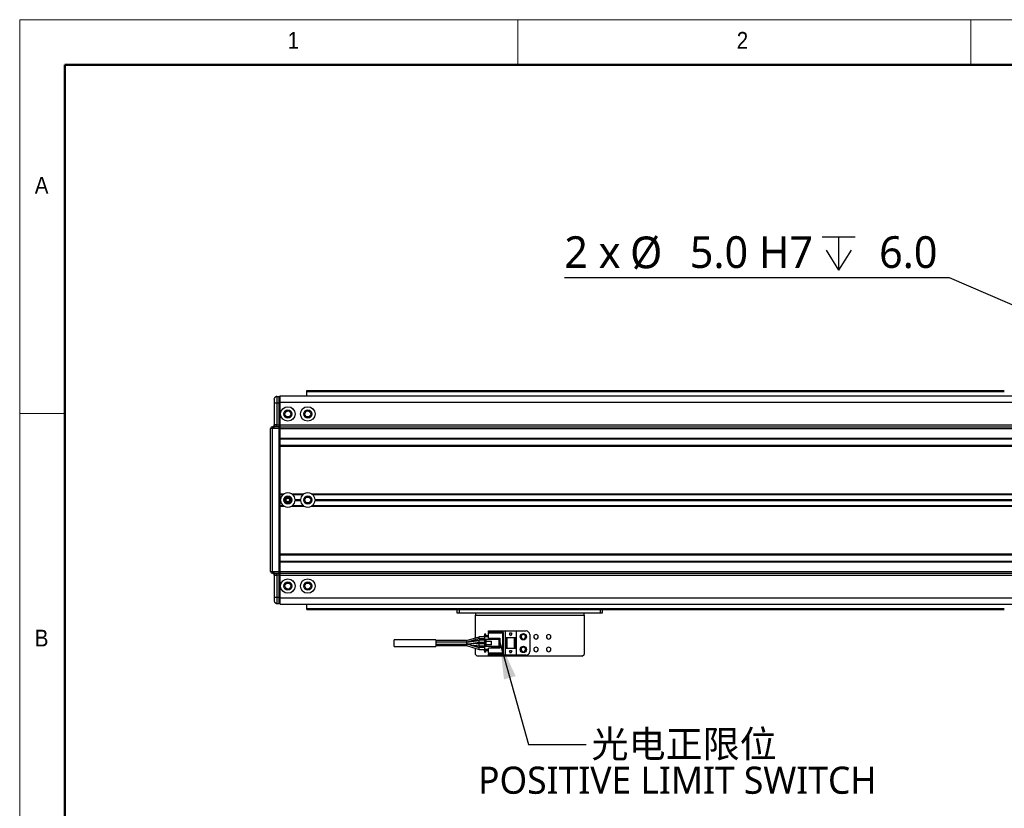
# Model space of a CAD drawing. Header units: millimetres. Extents: x 25 to 2075, y 25 to 1460.
# Tile 4 of 16: x 25 to 569, y 1025 to 1460. Entities that reach past the tile are written whole.
import ezdxf

# ---------------------------------------------------------------- set-up
doc = ezdxf.new("R2010")
doc.units = ezdxf.units.MM
doc.header["$LTSCALE"] = 5
doc.layers.add('标注', color=7, linetype='Continuous')
doc.styles.add('SLDTEXTSTYLE0', font='MSYH.TTC', dxfattribs={"bigfont": 'bigfont'})
doc.styles.add('SLDTEXTSTYLE1', font='GOTHIC.TTF', dxfattribs={"width": 0.913})
doc.styles.add('SLDTEXTSTYLE10', font='MSYH.TTC')
doc.styles.get("Standard").update_dxf_attribs({"font": 'MSYH.TTC'})
doc.dimstyles.new('SLDDIMSTYLE2', dxfattribs={"dimtxt": 0.18, "dimasz": 20.4, "dimexe": 0, "dimexo": 0.0625, "dimgap": 0, "dimtad": 0, "dimtih": 1, "dimtoh": 1, "dimdec": 0, "dimrnd": 1e-09, "dimzin": 0, "dimdsep": 46, "dimtxsty": 'Standard', "dimsah": 1, "dimcen": 0.09, "dimadec": 0, "dimazin": 0, "dimtfac": 20.4, "dimtdec": 0, "dimtofl": 0, "dimtmove": 0, "dimatfit": 3, "dimfxl": 0, "dimfrac": 2, "dimtolj": 1, "dimtzin": 0, "dimarcsym": 0})
doc.dimstyles.new('SLDDIMSTYLE4', dxfattribs={"dimtxt": 17.5, "dimasz": 20.4, "dimexe": 0, "dimexo": 0.0625, "dimgap": 4.375, "dimtad": 0, "dimtih": 1, "dimtoh": 1, "dimdec": 1, "dimrnd": 1e-09, "dimzin": 4, "dimdsep": 46, "dimtxsty": 'SLDTEXTSTYLE10', "dimblk1": 'NONE', "dimsah": 1, "dimcen": 0, "dimadec": 0, "dimazin": 1, "dimtfac": 1, "dimtmove": 0, "dimatfit": 3, "dimldrblk": 'NONE', "dimfxl": 0, "dimfrac": 2, "dimtolj": 1, "dimtzin": 12, "dimarcsym": 0})

# ---------------------------------------------------------------- blocks, each defined once
blk = doc.blocks.new('SW_SYMBOL_HOLE_DEPTH')
at = {"layer": '标注', "color": 0}
for p, q in [((0, 4375), (4000, 4375)), ((2000, 4375), (2000, 375)), ((500, 2775), (2000, 375)), ((3500, 2775), (2000, 375))]:
    blk.add_line(p, q, dxfattribs=at)
blk = doc.blocks.new('_D_13')
at = {"layer": '标注', "color": 102}
for p, q in [((538.31, 1317.49), (325.66, 1317.49)), ((661.24, 1264.32), (538.31, 1317.49)), ((665.83, 1262.34), (661.24, 1264.32))]:
    blk.add_line(p, q, dxfattribs=at)
blk.add_solid([(661.24, 1264.32), (643.53, 1274.75), (641.51, 1270.09)], dxfattribs=at)
at = {"layer": '标注', "color": 102, "xscale": 0.004592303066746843, "yscale": 0.004592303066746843, "zscale": 0.004592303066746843}
blk.add_blockref('SW_SYMBOL_HOLE_DEPTH', (467.91, 1320.04), dxfattribs=at)
at = {"layer": '标注', "color": 102, "char_height": 17.5, "attachment_point": 1, "style": 'SLDTEXTSTYLE10'}
for s, insert in [('2 x ', (325.66, 1340.44)), ('%%c', (361.97, 1340.27)), (' 5.0 H7 ', (389.01, 1340.44)), (' 6.0', (493.52, 1340.44))]:
    blk.add_mtext(s, dxfattribs=dict(at, insert=insert))
blk = doc.blocks.new('_None')
blk = doc.blocks.new('SW_NOTE_0_8')
at = {"color": 0, "linetype": 'Continuous', "lineweight": 0, "char_height": 15, "attachment_point": 2}
for s, insert, style in [(' 光电正限位', (51.57, 7.77), 'SLDTEXTSTYLE0'), ('POSITIVE LIMIT SWITCH', (50.36, -12.23), 'SLDTEXTSTYLE10')]:
    blk.add_mtext(s, dxfattribs=dict(at, insert=insert, style=style))

msp = doc.modelspace()

# ---------------------------------------------------------------- linework, layer by layer
at = {"color": 7, "linetype": 'Continuous', "lineweight": 18}
for p, q in [((2075, 1460), (25, 1460)), ((25, 1460), (25, 25)), ((300, 1435), (300, 1460)), ((550, 1460), (550, 1435)), ((50, 1435), (2050, 1435)), ((50, 1435), (50, 50)), ((50, 1242.5), (25, 1242.5))]:
    msp.add_line(p, q, dxfattribs=at)
at = {"color": 7, "linetype": 'Continuous', "lineweight": 50}
for p, q in [((2050, 1435), (50, 1435)), ((50, 1435), (50, 50))]:
    msp.add_line(p, q, dxfattribs=at)
at = {"color": 0, "linetype": 'Continuous', "lineweight": -3}
for p, q in [((167.0100312, 1251.9531782), (167.0058291, 1251.8205914)), ((167.0100312, 1251.9531782), (168.236218, 1251.97458)), ((168.7862198, 1251.98418), (168.236218, 1251.97458)), ((168.236218, 1248.475113), (168.236218, 1251.97458)), ((168.7862198, 1252.3289184), (1158.286206, 1252.3289184)), ((168.7862198, 1248.8289188), (168.7862198, 1252.3289184)), ((183.5362236, 1255.328917), (568.5362141, 1255.328917)), ((183.5362236, 1255.0289194), (183.5362236, 1255.328917)), ((183.5362236, 1254.9052547), (183.5362236, 1255.0289194)), ((183.5362236, 1255.0289194), (568.5362141, 1255.0289194)), ((183.5362236, 1254.7442327), (183.5362236, 1254.9052547)), ((183.5362236, 1254.9052547), (568.5362141, 1254.9052547)), ((183.5362236, 1252.3289184), (183.5362236, 1254.7442327)), ((183.5362236, 1254.7442327), (568.5362141, 1254.7442327)), ((165.536217, 1248.4537113), (165.536217, 1236.2644869)), ((165.536217, 1248.4537113), (167.0100312, 1248.4537113)), ((167.0100312, 1248.4537113), (168.236218, 1248.475113)), ((167.0100312, 1248.4537113), (167.0100312, 1236.2439382)), ((168.236218, 1249.9742742), (168.7862198, 1249.9838742)), ((168.236218, 1236.26534), (168.236218, 1248.475113)), ((168.7862198, 1248.8289188), (1158.286206, 1248.8289188)), ((168.7862198, 1236.2654108), (168.7862198, 1248.8289188)), ((164.5187657, 1234.2641811), (163.5362129, 1234.2641811)), ((163.5362129, 1155.3936536), (163.5362129, 1234.2641811)), ((164.5187657, 1235.2640304), (165.5194978, 1235.2814983)), ((168.236218, 1234.3290682), (164.5187657, 1234.2641811)), ((164.5187657, 1155.3936574), (164.5187657, 1234.2641811)), ((167.0138459, 1235.2758694), (165.5194978, 1235.2814983)), ((167.0100312, 1236.2439382), (168.236218, 1236.26534)), ((168.236218, 1235.2972041), (167.0138459, 1235.2758694)), ((168.236218, 1235.2972041), (168.236218, 1236.26534)), ((168.236218, 1234.3290682), (168.236218, 1235.2972041)), ((168.236218, 1155.3287665), (168.236218, 1234.3290682)), ((168.7862198, 1236.2654108), (1158.286206, 1236.2654108)), ((168.7862198, 1235.2971631), (168.7862198, 1236.2654108)), ((168.7862198, 1235.2971631), (1158.286206, 1235.2971631)), ((168.7862198, 1234.3289192), (168.7862198, 1235.2971631)), ((168.7862198, 1234.3289192), (1158.286206, 1234.3289192)), ((168.7862198, 1229.0289189), (168.7862198, 1234.3289192)), ((168.7862198, 1230.6573438), (168.236218, 1230.6573438)), ((168.236218, 1229.2431305), (168.7862198, 1229.2431305)), ((168.7862198, 1229.0289189), (1158.286206, 1229.0289189)), ((168.7862198, 1228.6289158), (168.7862198, 1229.0289189)), ((168.7862198, 1228.6289158), (1158.286206, 1228.6289158)), ((168.7862198, 1225.0289182), (168.7862198, 1228.6289158)), ((168.7862198, 1227.9147032), (168.236218, 1227.9147032)), ((168.236218, 1226.5004898), (168.7862198, 1226.5004898)), ((168.7862198, 1225.0289182), (1158.286206, 1225.0289182)), ((168.7862198, 1224.628917), (168.7862198, 1225.0289182)), ((168.7862198, 1224.628917), (1158.286206, 1224.628917)), ((168.7862198, 1198.2289174), (168.7862198, 1224.628917)), ((168.7862198, 1208.657344), (168.236218, 1208.657344)), ((168.236218, 1207.2431306), (168.7862198, 1207.2431306)), ((168.236218, 1206.2075968), (168.7862198, 1206.2075968)), ((168.236218, 1204.0862768), (168.7862198, 1204.0862768)), ((168.7862198, 1197.8289174), (168.7862198, 1198.2289174)), ((168.7862198, 1198.2289174), (170.9290962, 1198.2289174)), ((168.7862198, 1197.8289174), (170.390449, 1197.8289174)), ((168.7862198, 1195.0289174), (168.7862198, 1197.8289174)), ((175.1433532, 1198.2289174), (181.9290738, 1198.2289174)), ((175.6819706, 1197.8289174), (181.3904564, 1197.8289174)), ((186.1433308, 1198.2289174), (1140.929095, 1198.2289174)), ((186.681978, 1197.8289174), (1140.3904478, 1197.8289174)), ((168.7862198, 1194.6289174), (168.7862198, 1195.0289174)), ((168.7862198, 1195.0289174), (169.0412085, 1195.0289174)), ((168.7862198, 1194.6289174), (169.0412085, 1194.6289174)), ((168.7862198, 1191.8289173), (168.7862198, 1194.6289174)), ((168.7862198, 1191.4289173), (168.7862198, 1191.8289173)), ((168.7862198, 1191.8289173), (170.390449, 1191.8289173)), ((168.7862198, 1191.4289173), (170.9290962, 1191.4289173)), ((168.7862198, 1165.0289177), (168.7862198, 1191.4289173)), ((175.1433532, 1191.4289173), (181.9290738, 1191.4289173)), ((175.6819706, 1191.8289173), (181.3904564, 1191.8289173)), ((177.0312111, 1195.0289174), (180.0412159, 1195.0289174)), ((177.0312111, 1194.6289174), (180.0412159, 1194.6289174)), ((186.1433308, 1191.4289173), (1140.929095, 1191.4289173)), ((186.681978, 1191.8289173), (1140.3904478, 1191.8289173)), ((188.0312185, 1195.0289174), (1139.0412073, 1195.0289174)), ((188.0312185, 1194.6289174), (1139.0412073, 1194.6289174)), ((168.236218, 1185.5715579), (168.7862198, 1185.5715579)), ((168.7862198, 1183.4502379), (168.236218, 1183.4502379)), ((168.7862198, 1182.4147041), (168.236218, 1182.4147041)), ((168.236218, 1181.0004898), (168.7862198, 1181.0004898)), ((163.4736876, 1169.4086744), (163.5362129, 1169.4086744)), ((168.7862198, 1165.0289177), (1158.286206, 1165.0289177)), ((168.7862198, 1164.6289165), (168.7862198, 1165.0289177)), ((168.7862198, 1164.6289165), (1158.286206, 1164.6289165)), ((168.7862198, 1161.0289189), (168.7862198, 1164.6289165)), ((168.7862198, 1163.1573449), (168.236218, 1163.1573449)), ((168.236218, 1161.7431316), (168.7862198, 1161.7431316)), ((168.7862198, 1160.4147042), (168.236218, 1160.4147042)), ((168.236218, 1159.0004909), (168.7862198, 1159.0004909)), ((168.7862198, 1161.0289189), (1158.286206, 1161.0289189)), ((168.7862198, 1160.6289159), (168.7862198, 1161.0289189)), ((168.7862198, 1160.6289159), (1158.286206, 1160.6289159)), ((168.7862198, 1155.3289155), (168.7862198, 1160.6289159)), ((164.5187657, 1155.3936574), (168.236218, 1155.3287665)), ((165.5194978, 1154.3763365), (164.5187657, 1154.3938044)), ((165.5194978, 1154.3763365), (167.0138459, 1154.3819654)), ((165.536217, 1153.3933478), (165.536217, 1141.2041235)), ((168.236218, 1153.3924948), (167.0100312, 1153.4138965)), ((167.0100312, 1153.4138965), (167.0100312, 1141.2041235)), ((167.0138459, 1154.3819654), (168.236218, 1154.3606306)), ((168.236218, 1154.3606306), (168.236218, 1155.3287665)), ((168.236218, 1153.3924948), (168.236218, 1154.3606306)), ((168.236218, 1141.1827254), (168.236218, 1153.3924948)), ((168.7862198, 1155.3289155), (1158.286206, 1155.3289155)), ((168.7862198, 1154.3606716), (168.7862198, 1155.3289155)), ((168.7862198, 1154.3606716), (1158.286206, 1154.3606716)), ((168.7862198, 1153.392424), (168.7862198, 1154.3606716)), ((168.7862198, 1153.392424), (1158.286206, 1153.392424)), ((168.7862198, 1140.828916), (168.7862198, 1153.392424)), ((165.536217, 1141.2041235), (167.0100312, 1141.2041235)), ((167.0100312, 1141.2041235), (168.236218, 1141.1827254)), ((167.0100312, 1137.7046566), (168.236218, 1137.6832548)), ((168.236218, 1137.6832548), (168.236218, 1141.1827254)), ((168.7862198, 1139.6739605), (168.236218, 1139.6835606)), ((168.7862198, 1137.6736547), (168.236218, 1137.6832548)), ((168.7862198, 1140.828916), (1158.286206, 1140.828916)), ((168.7862198, 1137.3289163), (168.7862198, 1140.828916)), ((168.7862198, 1137.3289163), (1158.286206, 1137.3289163)), ((183.5362236, 1134.913602), (183.5362236, 1137.3289163)), ((183.5362236, 1134.7525801), (183.5362236, 1134.913602)), ((183.5362236, 1134.913602), (568.5362141, 1134.913602)), ((183.5362236, 1134.6289153), (183.5362236, 1134.7525801)), ((183.5362236, 1134.7525801), (568.5362141, 1134.7525801)), ((183.5362236, 1134.3289177), (183.5362236, 1134.6289153)), ((183.5362236, 1134.6289153), (568.5362141, 1134.6289153)), ((183.5362236, 1134.3289177), (568.5362141, 1134.3289177)), ((266.5361981, 1132.3289174), (266.5361981, 1134.328914)), ((267.536215, 1132.3289174), (266.5361981, 1132.3289174)), ((267.536215, 1134.328914), (267.536215, 1132.3289174)), ((345.5362241, 1132.3289174), (267.536215, 1132.3289174)), ((276.5362184, 1132.3289174), (276.5362184, 1131.3289153)), ((276.5362184, 1131.3289153), (336.5362208, 1131.3289153)), ((276.5362184, 1118.718912), (276.5362184, 1131.3289153)), ((336.5362208, 1131.3289153), (336.5362208, 1132.3289174)), ((336.5362208, 1131.3289153), (336.5362208, 1109.5289188)), ((345.5362241, 1132.3289174), (345.5362241, 1134.328914)), ((346.5362112, 1132.3289174), (345.5362241, 1132.3289174)), ((346.5362112, 1134.328914), (346.5362112, 1132.3289174)), ((282.3362272, 1120.8289164), (281.6362004, 1120.8289164)), ((281.6362004, 1120.8289164), (281.6362004, 1120.0289178)), ((281.6362004, 1119.4289151), (281.6362004, 1120.0289178)), ((281.6362004, 1120.0289178), (283.8362078, 1120.0289178)), ((282.3362272, 1120.0289178), (282.3362272, 1120.8289164)), ((283.8362078, 1121.7289167), (283.8362078, 1122.5289154)), ((283.8362078, 1122.5289154), (293.0362146, 1122.5289154)), ((292.1362142, 1121.7289167), (283.8362078, 1121.7289167)), ((283.8362078, 1121.7289167), (283.8362078, 1121.2289157)), ((291.6362207, 1121.2289157), (283.8362078, 1121.2289157)), ((283.8362078, 1118.6289164), (283.8362078, 1121.2289157)), ((291.6362207, 1121.2289157), (292.1362142, 1121.7289167)), ((291.6362207, 1110.4289192), (291.6362207, 1121.2289157)), ((292.1362142, 1109.9289182), (292.1362142, 1121.7289167)), ((293.0362146, 1122.5289154), (293.0362146, 1118.8289124)), ((293.0362146, 1122.5289154), (299.0362267, 1122.5289154)), ((295.4362254, 1121.0289123), (295.636199, 1121.0289123)), ((296.0362057, 1119.8289144), (295.4362254, 1121.0289123)), ((295.636199, 1121.4289191), (296.4362125, 1121.4289191)), ((295.636199, 1121.0289123), (295.636199, 1121.4289191)), ((296.6362159, 1121.0289123), (296.0362057, 1119.8289144)), ((296.4362125, 1121.4289191), (296.4362125, 1121.0289123)), ((296.4362125, 1121.0289123), (296.6362159, 1121.0289123)), ((299.0362267, 1122.5289154), (299.0362267, 1118.8289124)), ((299.0362267, 1122.5289154), (304.5362155, 1122.5289154)), ((306.5362196, 1120.5289188), (306.5362196, 1111.1289161)), ((254.6374719, 1117.6789152), (231.6349666, 1117.6789152)), ((271.6362099, 1117.1789142), (254.6349685, 1117.1789142)), ((271.6374914, 1116.3789156), (254.6349685, 1116.3789156)), ((254.6349685, 1115.2789193), (271.6374914, 1115.2789193)), ((254.6349685, 1114.4789132), (271.6374914, 1114.4789132)), ((271.6362099, 1117.1789142), (278.6362092, 1119.3789142)), ((278.6362092, 1117.378709), (271.6362099, 1116.3785803)), ((271.6362099, 1117.1789142), (271.6362099, 1116.3761812)), ((278.6362092, 1117.1020168), (271.6362099, 1116.1884713)), ((271.6362099, 1115.2792471), (278.6362092, 1116.2791225)), ((271.6362099, 1114.4791889), (278.6362092, 1112.2793156)), ((278.6362092, 1113.1898808), (271.9342034, 1115.3218123)), ((278.6362092, 1113.3785146), (272.2911458, 1115.3727966)), ((273.3797352, 1115.0306436), (278.6362092, 1114.2821508)), ((278.6362092, 1118.278918), (273.384444, 1116.628361)), ((275.2455096, 1115.7947975), (278.6362092, 1115.3479042)), ((278.6362092, 1115.37568), (275.4790704, 1115.8281612)), ((276.5362184, 1117.0786741), (276.5362184, 1117.6189157)), ((276.5362184, 1115.6766537), (276.5362184, 1115.9791621)), ((276.5362184, 1114.0385541), (276.5362184, 1114.5811799)), ((281.6362004, 1117.3789176), (278.6349575, 1117.3789176)), ((278.6349575, 1116.2789139), (281.6362004, 1116.2789139)), ((281.6362004, 1115.3789136), (278.6349575, 1115.3789136)), ((278.6349575, 1114.2789173), (281.6362004, 1114.2789173)), ((281.4685027, 1119.3789142), (278.6362092, 1119.3789142)), ((278.6362092, 1118.278918), (278.6362092, 1119.3789142)), ((278.6362092, 1118.278918), (281.6362004, 1118.278918)), ((278.6362092, 1115.3479042), (278.6362092, 1115.3789136)), ((281.6362004, 1119.4289151), (283.8362078, 1119.4289151)), ((281.6362004, 1119.4289151), (281.6362004, 1117.7289161)), ((281.6362004, 1117.7289161), (281.6362004, 1113.9289188)), ((282.3362272, 1117.7289161), (281.6362004, 1117.7289161)), ((282.3362272, 1117.7289161), (282.3362272, 1116.8289158)), ((289.6362166, 1117.7289161), (282.3362272, 1117.7289161)), ((282.3362272, 1116.8289158), (282.3362272, 1114.8289192)), ((282.3362272, 1116.8289158), (285.5362217, 1116.8289158)), ((282.3362272, 1114.8289192), (282.3362272, 1113.9289188)), ((285.5362217, 1114.8289192), (282.3362272, 1114.8289192)), ((283.8362078, 1118.6289164), (290.0362234, 1118.6289164)), ((285.5362217, 1114.8289192), (285.5362217, 1116.8289158)), ((285.6362085, 1118.278918), (285.6362085, 1118.6289164)), ((290.0362234, 1118.278918), (285.6362085, 1118.278918)), ((285.6362085, 1117.7289161), (285.6362085, 1118.278918)), ((289.6362166, 1113.9289188), (289.6362166, 1117.7289161)), ((290.0362234, 1118.6289164), (290.0362234, 1113.0289185)), ((293.0362146, 1118.8289124), (299.0362267, 1118.8289124)), ((293.0362146, 1118.8289124), (293.0362146, 1112.8289151)), ((293.5362081, 1118.8289124), (293.5362081, 1112.8289151)), ((293.8361983, 1118.8289124), (293.8361983, 1112.8289151)), ((298.2362132, 1112.8289151), (298.2362132, 1118.8289124)), ((298.5362034, 1112.8289151), (298.5362034, 1118.8289124)), ((299.0362267, 1118.8289124), (299.0362267, 1112.8289151)), ((231.6349666, 1113.9789122), (254.6374719, 1113.9789122)), ((276.5362184, 1109.5289188), (276.5362184, 1112.9392806)), ((276.5362184, 1109.5289188), (277.5362055, 1108.5289168)), ((281.6362004, 1113.378917), (278.6349277, 1113.378917)), ((278.6349277, 1112.2789132), (281.4685027, 1112.2789132)), ((282.3362272, 1113.9289188), (281.6362004, 1113.9289188)), ((281.6362004, 1113.9289188), (281.6362004, 1112.2289124)), ((281.6362004, 1111.6289171), (281.6362004, 1112.2289124)), ((283.8362078, 1112.2289124), (281.6362004, 1112.2289124)), ((283.8362078, 1111.6289171), (281.6362004, 1111.6289171)), ((281.6362004, 1111.6289171), (281.6362004, 1110.8289185)), ((282.3362272, 1110.8289185), (281.6362004, 1110.8289185)), ((289.6362166, 1113.9289188), (282.3362272, 1113.9289188)), ((282.3362272, 1110.8289185), (282.3362272, 1111.6289171)), ((290.0362234, 1113.0289185), (283.8362078, 1113.0289185)), ((283.8362078, 1110.4289192), (283.8362078, 1113.0289185)), ((283.8362078, 1110.4289192), (291.6362207, 1110.4289192)), ((283.8362078, 1110.4289192), (283.8362078, 1109.9289182)), ((283.8362078, 1109.9289182), (292.1362142, 1109.9289182)), ((283.8362078, 1109.1289121), (283.8362078, 1109.9289182)), ((293.0362146, 1109.1289121), (283.8362078, 1109.1289121)), ((285.6362085, 1113.378917), (285.6362085, 1113.9289188)), ((285.6362085, 1113.0289185), (285.6362085, 1113.378917)), ((285.6362085, 1113.378917), (290.0362234, 1113.378917)), ((292.1362142, 1109.9289182), (291.6362207, 1110.4289192)), ((293.0362146, 1112.8289151), (293.0362146, 1109.1289121)), ((299.0362267, 1112.8289151), (293.0362146, 1112.8289151)), ((299.0362267, 1109.1289121), (293.0362146, 1109.1289121)), ((295.4362254, 1111.4289138), (295.636199, 1111.4289138)), ((296.0362057, 1110.2289158), (295.4362254, 1111.4289138)), ((295.636199, 1111.8289131), (296.4362125, 1111.8289131)), ((295.636199, 1111.4289138), (295.636199, 1111.8289131)), ((296.6362159, 1111.4289138), (296.0362057, 1110.2289158)), ((296.4362125, 1111.8289131), (296.4362125, 1111.4289138)), ((296.4362125, 1111.4289138), (296.6362159, 1111.4289138)), ((299.0362267, 1112.8289151), (299.0362267, 1109.1289121)), ((304.5362155, 1109.1289121), (299.0362267, 1109.1289121)), ((335.5362038, 1108.5289168), (336.5362208, 1109.5289188)), ((335.5362038, 1108.5289168), (277.5362055, 1108.5289168))]:
    msp.add_line(p, q, dxfattribs=at)
at = {"color": 0, "linetype": 'Continuous', "lineweight": -3, "flags": 128}
for points in [[(165.536217, 1250.4534061), (165.5644099, 1250.7428314), (165.6408827, 1251.0038811)], [(165.5194978, 1235.2814983), (165.6380515, 1235.3025238), (165.7514493, 1235.360657), (165.8553998, 1235.4536924), (165.9459393, 1235.5781022), (166.0196702, 1235.7291701), (166.0737614, 1235.9011705), (166.1061864, 1236.087584), (166.1156933, 1236.2813438)], [(163.5362129, 1155.3936536), (163.5550182, 1155.3936536), (163.6106591, 1155.3936536), (163.701139, 1155.3936536), (163.8229708, 1155.3936536), (163.971595, 1155.3936536), (164.1414683, 1155.3936536), (164.3261533, 1155.3936536), (164.5187657, 1155.3936574)], [(166.1156933, 1153.3764909), (166.1061864, 1153.570247), (166.0737614, 1153.7566605), (166.0196702, 1153.9286646), (165.9459393, 1154.0797326), (165.8553998, 1154.2041424), (165.7514493, 1154.2971778), (165.6380515, 1154.3553109), (165.5194978, 1154.3763365)], [(165.536217, 1139.2044286), (165.5644099, 1138.9150034), (165.6408827, 1138.6539537)]]:
    msp.add_lwpolyline(points, dxfattribs=at)
at = {"color": 0, "linetype": 'Continuous', "lineweight": -3}
for centre, radius in [((173.0362129, 1242.3289174), 4), ((184.0362129, 1242.3289174), 4), ((173.0362129, 1242.3289174), 2.25), ((173.0362129, 1242.3289172), 2.15), ((173.0362129, 1242.3289172), 1.65), ((184.0362129, 1242.3289174), 2.25), ((184.0362129, 1242.3289172), 2.15), ((184.0362129, 1242.3289172), 1.65), ((173.0362129, 1194.8289174), 2.25), ((173.0362129, 1194.8289172), 2.15), ((173.0362129, 1194.8289172), 1.65), ((184.0362129, 1194.8289174), 2.25), ((184.0362129, 1194.8289172), 2.15), ((184.0362129, 1194.8289172), 1.65), ((173.0362129, 1147.3289174), 4), ((173.0362129, 1147.3289174), 2.25), ((173.0362129, 1147.3289172), 2.15), ((173.0362129, 1147.3289172), 1.65), ((184.0362129, 1147.3289174), 4), ((184.0362129, 1147.3289174), 2.25), ((184.0362129, 1147.3289172), 2.15), ((184.0362129, 1147.3289172), 1.65), ((303.0362129, 1119.3289156), 1.75), ((303.0362129, 1112.3289156), 1.75)]:
    msp.add_circle(centre, radius, dxfattribs=at)
for centre, radius, start, end in [((167.0362129, 1250.4534048), 1.5, 91, 120.857506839), ((164.5362129, 1234.2641811), 1, 91, 180), ((178.805223, 1234.7641057), 14.2952016, 177.995871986, 182.004128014), ((164.5362129, 1236.2644858), 1, 271, 0), ((143.615, 1235.6677076), 23.4021266, 359.040611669, 1.410936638), ((173.0362129, 1194.8289174), 4, 131.409622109, 177.134016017), ((173.0362129, 1194.8289174), 4, 58.211669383, 121.788330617), ((173.0362129, 1194.8289174), 4, 2.865983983, 48.590377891), ((184.0362129, 1194.8289174), 4, 131.409622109, 177.134016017), ((184.0362129, 1194.8289174), 4, 58.211669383, 121.788330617), ((184.0362129, 1194.8289174), 4, 2.865983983, 48.590377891), ((173.0362129, 1194.8289174), 4, 182.865983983, 228.590377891), ((173.0362129, 1194.8289174), 4, 238.211669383, 301.788330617), ((173.0362129, 1194.8289174), 4, 311.409622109, 357.134016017), ((184.0362129, 1194.8289174), 4, 182.865983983, 228.590377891), ((184.0362129, 1194.8289174), 4, 238.211669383, 301.788330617), ((184.0362129, 1194.8289174), 4, 311.409622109, 357.134016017), ((164.5362129, 1155.3936533), 1, 180, 269), ((178.8053284, 1154.8937309), 14.295307, 177.995879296, 182.004120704), ((164.5362129, 1153.3933486), 1, 0, 89), ((143.6151013, 1153.9901267), 23.4020253, 358.589058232, 0.959393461), ((167.0362129, 1139.2044296), 1.5, 239.142493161, 269), ((303.0362129, 1119.3289156), 1.25, 90, 270), ((303.0362129, 1119.3289156), 1.25, 270, 90), ((304.5362129, 1120.5289156), 2, 0, 90), ((310.0362129, 1119.3289156), 1.25, 90, 270), ((310.0362129, 1119.3289156), 1.25, 270, 90), ((317.0362129, 1119.3289156), 1.25, 90, 270), ((317.0362129, 1119.3289156), 1.25, 270, 90), ((303.0362129, 1112.3289156), 1.25, 90, 270), ((303.0362129, 1112.3289156), 1.25, 270, 90), ((304.5362129, 1111.1289156), 2, 270, 0), ((310.0362129, 1112.3289156), 1.25, 90, 270), ((310.0362129, 1112.3289156), 1.25, 270, 90), ((317.0362129, 1112.3289156), 1.25, 90, 270), ((317.0362129, 1112.3289156), 1.25, 270, 90)]:
    msp.add_arc(centre, radius, start, end, dxfattribs=at)
for points, knots in [([(165.536217, 1250.4534061), (165.536217, 1250.4265514), (165.536217, 1250.3850963), (165.536217, 1250.1361575), (165.536217, 1249.8778353), (165.536217, 1249.5596101), (165.536217, 1249.0935911), (165.536217, 1248.7051975), (165.536217, 1248.4537113)], [0, 0, 0, 0, 0.239456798, 0.3696443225, 0.5000004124, 0.6301845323, 0.760543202, 1, 1, 1, 1]), ([(167.0054416, 1251.8840517), (166.8676814, 1251.8812035), (166.5839039, 1251.8753365), (166.1824295, 1251.6969331), (165.8376152, 1251.4020984), (165.7023752, 1251.1264298), (165.6355779, 1250.9902726)], [0, 0, 0, 0, 0.2384123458, 0.4911143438, 0.7486529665, 1, 1, 1, 1]), ([(167.0058291, 1251.8205914), (167.0042977, 1251.7884074), (166.9997188, 1251.6921795), (166.9974875, 1250.9754498), (167.0005161, 1249.8319383), (167.0068595, 1248.9131237), (167.0100312, 1248.4537113)], [0, 0, 0, 0, 0.143474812, 0.4289807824, 0.7144871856, 1, 1, 1, 1]), ([(165.536217, 1236.2644869), (165.5428653, 1236.2646972), (165.5564266, 1236.2651261), (165.6692773, 1236.2684761), (165.8493697, 1236.2736485), (166.0258557, 1236.278748), (166.1156933, 1236.2813438)], [0, 0, 0, 0, 0.2359213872, 0.4812278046, 0.7359267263, 1, 1, 1, 1]), ([(167.0100312, 1236.2439382), (166.849254, 1236.2464136), (166.6313354, 1236.2497689), (166.4121437, 1236.2684214), (166.3406655, 1236.2740908), (166.249273, 1236.2806758), (166.1813473, 1236.2810155), (166.1156933, 1236.2813438)], [0, 0, 0, 0, 0.4986936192, 0.6759330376, 0.7408120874, 0.7494806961, 1, 1, 1, 1]), ([(170.390449, 1197.8289174), (170.3919386, 1197.830226), (170.3949097, 1197.8328361), (170.419039, 1197.8539655), (170.4649076, 1197.893286), (170.5499049, 1197.9633312), (170.6692001, 1198.0548907), (170.7825366, 1198.1343215), (170.8628011, 1198.1871476), (170.9037811, 1198.2131466), (170.9255827, 1198.2267587), (170.927976, 1198.2282291), (170.9290962, 1198.2289174)], [0, 0, 0, 0, 0.0598156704, 0.1193069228, 0.2055729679, 0.3350858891, 0.5287753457, 0.7288090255, 0.8253259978, 0.9075487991, 0.9567265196, 1, 1, 1, 1]), ([(174.0204911, 1194.8289172), (174.0056962, 1194.9577422), (173.9761066, 1195.2153902), (173.7484938, 1195.5430393), (173.4231805, 1195.7619534), (173.0360777, 1195.8388313), (172.6497675, 1195.7619534), (172.3220764, 1195.5430393), (172.1031819, 1195.2153902), (172.0263016, 1194.8289172), (172.1031819, 1194.4424442), (172.3220764, 1194.1147951), (172.6497675, 1193.895881), (173.0360777, 1193.8190031), (173.4231805, 1193.895881), (173.7484938, 1194.1147951), (173.9761066, 1194.4424442), (174.0056962, 1194.7000921), (174.0204911, 1194.8289172)], [0, 0, 0, 0, 0.0625000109, 0.1249989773, 0.1874998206, 0.2499999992, 0.3125001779, 0.3750010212, 0.4374999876, 0.4999999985, 0.5625000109, 0.6249989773, 0.6874998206, 0.7499999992, 0.8125001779, 0.8750010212, 0.9374999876, 1, 1, 1, 1]), ([(175.1433532, 1198.2289174), (175.1445362, 1198.2281855), (175.1471778, 1198.2265513), (175.1713084, 1198.2114927), (175.2241484, 1198.1778264), (175.3238518, 1198.1114067), (175.4472475, 1198.0220468), (175.5557484, 1197.9363322), (175.6238715, 1197.8793633), (175.6610566, 1197.8473115), (175.6792478, 1197.8313056), (175.6811567, 1197.8296313), (175.6819706, 1197.8289174)], [0, 0, 0, 0, 0.04443407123, 0.09921849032, 0.18374075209, 0.3317231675, 0.54960227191, 0.715242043, 0.81926874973, 0.89621152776, 0.9557498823, 1, 1, 1, 1]), ([(181.3904564, 1197.8289174), (181.3919336, 1197.8302262), (181.39488, 1197.8328367), (181.4190202, 1197.853965), (181.4648844, 1197.8932931), (181.5499133, 1197.9633106), (181.6691818, 1198.0549128), (181.7825303, 1198.1343165), (181.8628201, 1198.1871415), (181.9037397, 1198.2131531), (181.9256052, 1198.2267567), (181.927968, 1198.2282286), (181.9290738, 1198.2289174)], [0, 0, 0, 0, 0.0598102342, 0.1193010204, 0.2055663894, 0.335103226, 0.5287634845, 0.7288235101, 0.8253397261, 0.9075405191, 0.9567319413, 1, 1, 1, 1]), ([(186.1433308, 1198.2289174), (186.1445259, 1198.2281857), (186.1471945, 1198.2265518), (186.1713109, 1198.2114923), (186.2241563, 1198.1778324), (186.3238292, 1198.1113876), (186.4472574, 1198.0220582), (186.5557467, 1197.9363294), (186.6238922, 1197.8793704), (186.6610191, 1197.847305), (186.6792619, 1197.831307), (186.6811662, 1197.8296316), (186.681978, 1197.8289174)], [0, 0, 0, 0, 0.0444393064, 0.0992237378, 0.1837460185, 0.331701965, 0.5496092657, 0.715249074, 0.8192758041, 0.896200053, 0.9557498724, 1, 1, 1, 1]), ([(169.0412085, 1194.6289174), (169.0410997, 1194.6311258), (169.0408822, 1194.6355427), (169.0392944, 1194.6699711), (169.0375646, 1194.7206928), (169.0362386, 1194.7840696), (169.036123, 1194.8523749), (169.0370152, 1194.9180121), (169.03875, 1194.9736769), (169.0403991, 1195.0128532), (169.0411428, 1195.0277142), (169.0411958, 1195.028684), (169.0412085, 1195.0289174)], [0, 0, 0, 0, 0.1072796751, 0.2145575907, 0.3219214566, 0.4293386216, 0.5366636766, 0.643894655, 0.7511710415, 0.8585696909, 0.9659701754, 1, 1, 1, 1]), ([(170.9290962, 1191.4289173), (170.927901, 1191.4296491), (170.9252325, 1191.4312829), (170.9011161, 1191.4463424), (170.8482707, 1191.4800023), (170.7485978, 1191.5464471), (170.6251696, 1191.6357765), (170.5166803, 1191.7215053), (170.4485348, 1191.7784643), (170.4114079, 1191.8105297), (170.3931651, 1191.8265277), (170.3912608, 1191.8282031), (170.390449, 1191.8289173)], [0, 0, 0, 0, 0.0444393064, 0.0992237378, 0.1837460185, 0.331701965, 0.5496092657, 0.715249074, 0.8192758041, 0.896200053, 0.9557498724, 1, 1, 1, 1]), ([(175.6819706, 1191.8289173), (175.6804934, 1191.8276086), (175.677547, 1191.824998), (175.6534068, 1191.8038697), (175.6075426, 1191.7645416), (175.5225137, 1191.6945242), (175.4032452, 1191.6029219), (175.2898967, 1191.5235182), (175.2096069, 1191.4706932), (175.1686873, 1191.4446817), (175.1468218, 1191.431078), (175.144459, 1191.4296061), (175.1433532, 1191.4289173)], [0, 0, 0, 0, 0.0598102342, 0.1193010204, 0.2055663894, 0.335103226, 0.5287634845, 0.7288235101, 0.8253397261, 0.9075405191, 0.9567319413, 1, 1, 1, 1]), ([(177.0312111, 1195.0289174), (177.0313211, 1195.0267089), (177.031541, 1195.0222921), (177.0331104, 1194.9878632), (177.0349103, 1194.9371426), (177.0361534, 1194.8737648), (177.0363519, 1194.8054597), (177.0353896, 1194.7398228), (177.0336736, 1194.6841578), (177.0320194, 1194.6449816), (177.0312768, 1194.6301205), (177.0312239, 1194.6291507), (177.0312111, 1194.6289174)], [0, 0, 0, 0, 0.1072795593, 0.2145573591, 0.3219222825, 0.4293384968, 0.5366635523, 0.6438950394, 0.7511713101, 0.8585698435, 0.9659702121, 1, 1, 1, 1]), ([(180.0412159, 1194.6289174), (180.0411059, 1194.6311258), (180.0408859, 1194.6355427), (180.0393166, 1194.6699715), (180.0375167, 1194.7206921), (180.0362736, 1194.78407), (180.0360751, 1194.8523751), (180.0370374, 1194.9180119), (180.0387534, 1194.9736769), (180.0404076, 1195.0128532), (180.0411502, 1195.0277142), (180.0412031, 1195.028684), (180.0412159, 1195.0289174)], [0, 0, 0, 0, 0.1072795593, 0.2145573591, 0.3219222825, 0.4293384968, 0.5366635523, 0.6438950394, 0.7511713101, 0.8585698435, 0.9659702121, 1, 1, 1, 1]), ([(181.9290738, 1191.4289173), (181.9278908, 1191.4296492), (181.9252492, 1191.4312835), (181.9011185, 1191.446342), (181.8482786, 1191.4800083), (181.7485752, 1191.546428), (181.6251795, 1191.6357879), (181.5166786, 1191.7215026), (181.4485555, 1191.7784714), (181.4113704, 1191.8105232), (181.3931792, 1191.8265291), (181.3912703, 1191.8282035), (181.3904564, 1191.8289173)], [0, 0, 0, 0, 0.04443407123, 0.09921849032, 0.18374075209, 0.3317231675, 0.54960227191, 0.715242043, 0.81926874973, 0.89621152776, 0.9557498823, 1, 1, 1, 1]), ([(186.681978, 1191.8289173), (186.6804884, 1191.8276087), (186.6775173, 1191.8249987), (186.653388, 1191.8038692), (186.6075194, 1191.7645487), (186.5225221, 1191.6945036), (186.4032269, 1191.602944), (186.2898904, 1191.5235132), (186.2096258, 1191.4706871), (186.1686459, 1191.4446881), (186.1468443, 1191.431076), (186.144451, 1191.4296056), (186.1433308, 1191.4289173)], [0, 0, 0, 0, 0.0598156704, 0.1193069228, 0.2055729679, 0.3350858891, 0.5287753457, 0.7288090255, 0.8253259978, 0.9075487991, 0.9567265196, 1, 1, 1, 1]), ([(188.0312185, 1195.0289174), (188.0313276, 1195.0267089), (188.0315457, 1195.022292), (188.0331289, 1194.9878636), (188.0348762, 1194.9371422), (188.0361368, 1194.8737648), (188.0363178, 1194.8054599), (188.0354081, 1194.7398226), (188.033678, 1194.6841578), (188.0320277, 1194.6449816), (188.0312842, 1194.6301205), (188.0312312, 1194.6291507), (188.0312185, 1194.6289174)], [0, 0, 0, 0, 0.1072797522, 0.2145577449, 0.3219216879, 0.4293380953, 0.5366633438, 0.6438943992, 0.7511708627, 0.8585695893, 0.9659701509, 1, 1, 1, 1]), ([(166.1156933, 1153.3764909), (166.0258557, 1153.3790867), (165.8493697, 1153.3841862), (165.6692773, 1153.3893587), (165.5564266, 1153.3927086), (165.5428653, 1153.3931376), (165.536217, 1153.3933478)], [0, 0, 0, 0, 0.2640732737, 0.5187721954, 0.7640786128, 1, 1, 1, 1]), ([(166.1156933, 1153.3764909), (166.1813604, 1153.3768241), (166.2492917, 1153.3771688), (166.3266086, 1153.38273), (166.3473743, 1153.3843436), (166.416627, 1153.3896999), (166.6312651, 1153.4081673), (166.8492336, 1153.4114643), (167.0100312, 1153.4138965)], [0, 0, 0, 0, 0.2505186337, 0.2591563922, 0.274265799, 0.3239996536, 0.5013077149, 1, 1, 1, 1]), ([(165.536217, 1141.2041235), (165.536217, 1140.952637), (165.536217, 1140.5644233), (165.536217, 1140.0983786), (165.536217, 1139.7802538), (165.536217, 1139.52177), (165.536217, 1139.2727603), (165.536217, 1139.2312844), (165.536217, 1139.2044286)], [0, 0, 0, 0, 0.2394565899, 0.3696434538, 0.4999992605, 0.6301840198, 0.7605436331, 1, 1, 1, 1]), ([(165.6355779, 1138.6675584), (165.7023754, 1138.5314026), (165.8376162, 1138.255736), (166.1824294, 1137.9609016), (166.5839039, 1137.7824983), (166.8676814, 1137.7766312), (167.0054416, 1137.773783)], [0, 0, 0, 0, 0.2513458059, 0.5088848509, 0.7615872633, 1, 1, 1, 1]), ([(167.0100312, 1141.2041235), (167.0068679, 1140.7455874), (167.0005414, 1139.8285256), (166.9973865, 1138.6718677), (167.0005414, 1137.8626076), (167.0068679, 1137.7573073), (167.0100312, 1137.7046566)], [0, 0, 0, 0, 0.2500026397, 0.4999996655, 0.7499966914, 1, 1, 1, 1]), ([(231.6362183, 1113.9789122), (231.6362183, 1114.0067205), (231.6362183, 1114.0623371), (231.6362183, 1114.4901547), (231.6362183, 1115.1016602), (231.6362183, 1115.8289162), (231.6362183, 1116.5561722), (231.6362183, 1117.167681), (231.6362183, 1117.5954889), (231.6362183, 1117.6511065), (231.6362183, 1117.6789152)], [0, 0, 0, 0, 0.1249999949, 0.250000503, 0.3750002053, 0.4999997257, 0.6250005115, 0.7500002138, 0.8750000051, 1, 1, 1, 1]), ([(254.6362202, 1117.6789152), (254.6362202, 1117.6511065), (254.6362202, 1117.5954889), (254.6362202, 1117.167681), (254.6362202, 1116.5561722), (254.6362202, 1115.8289162), (254.6362202, 1115.1016602), (254.6362202, 1114.4901547), (254.6362202, 1114.0623371), (254.6362202, 1114.0067205), (254.6362202, 1113.9789122)], [0, 0, 0, 0, 0.12499999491, 0.24999978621, 0.3749994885, 0.50000027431, 0.62499979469, 0.74999949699, 0.87500000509, 1, 1, 1, 1]), ([(271.6362099, 1116.3789156), (271.6362099, 1116.3764857), (271.6362099, 1116.3716258), (271.6362099, 1116.3323923), (271.6362099, 1116.2730551), (271.6362099, 1116.2166662), (271.6362099, 1116.1884713)], [0, 0, 0, 0, 0.2500014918, 0.5000018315, 0.7499970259, 1, 1, 1, 1]), ([(271.6362099, 1116.1884713), (271.6362099, 1116.1460394), (271.6362099, 1116.0611758), (271.6362099, 1115.9072961), (271.6362099, 1115.7491473), (271.6362099, 1115.5969538), (271.6362099, 1115.4634503), (271.6362099, 1115.3603239), (271.6362099, 1115.2919395), (271.6362099, 1115.2832594), (271.6362099, 1115.2789193)], [0, 0, 0, 0, 0.1249990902, 0.2499974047, 0.3749991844, 0.4999980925, 0.6249977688, 0.7500007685, 0.8750003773, 1, 1, 1, 1]), ([(271.6362099, 1115.4165986), (271.6362099, 1115.3897353), (271.6362099, 1115.3360104), (271.6362099, 1115.2397588), (271.6362099, 1115.1365208), (271.6362099, 1115.0647838), (271.6362099, 1115.0289151)], [0, 0, 0, 0, 0.2500029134, 0.4999896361, 0.7499935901, 1, 1, 1, 1]), ([(271.6362099, 1115.0289151), (271.6362099, 1114.9748381), (271.6362099, 1114.8666826), (271.6362099, 1114.7186771), (271.6362099, 1114.5965783), (271.6362099, 1114.5151209), (271.6362099, 1114.4767641), (271.6362099, 1114.4827001), (271.6362099, 1114.4841584)], [0, 0, 0, 0, 0.1877658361, 0.3755374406, 0.5633051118, 0.7510786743, 0.9388467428, 1, 1, 1, 1]), ([(278.6362092, 1116.2789139), (278.6362092, 1116.2825482), (278.6362092, 1116.2898169), (278.6362092, 1116.3473294), (278.6362092, 1116.4348544), (278.6362092, 1116.5498273), (278.6362092, 1116.6836533), (278.6362092, 1116.8270357), (278.6362092, 1116.9718623), (278.6362092, 1117.0586325), (278.6362092, 1117.1020168)], [0, 0, 0, 0, 0.1250004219, 0.2500019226, 0.3750014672, 0.500000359, 0.6250018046, 0.7500025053, 0.8750034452, 1, 1, 1, 1]), ([(278.6362092, 1114.2789173), (278.6362092, 1114.2854881), (278.6362092, 1114.2986295), (278.6362092, 1114.4007418), (278.6362092, 1114.5501537), (278.6362092, 1114.7346631), (278.6362092, 1114.9306163), (278.6362092, 1115.1130797), (278.6362092, 1115.2654921), (278.6362092, 1115.3204337), (278.6362092, 1115.3479042)], [0, 0, 0, 0, 0.12500024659, 0.24999956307, 0.37500108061, 0.49999969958, 0.62500126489, 0.74999944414, 0.87500050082, 1, 1, 1, 1]), ([(278.6362092, 1112.2789132), (278.6362092, 1112.283266), (278.6362092, 1112.2919717), (278.6362092, 1112.3605674), (278.6362092, 1112.4639646), (278.6362092, 1112.5977994), (278.6362092, 1112.7503094), (278.6362092, 1112.9086968), (278.6362092, 1113.0626978), (278.6362092, 1113.1474867), (278.6362092, 1113.1898808)], [0, 0, 0, 0, 0.1249993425, 0.2500004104, 0.3749990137, 0.4999991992, 0.6249975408, 0.7499992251, 0.8750006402, 1, 1, 1, 1])]:
    msp.add_open_spline(points, degree=3, knots=knots, dxfattribs=at)

# ---------------------------------------------------------------- block references
msp.add_blockref('SW_NOTE_0_8', (337.6779757, 1059.8615437), dxfattribs=at)

# ---------------------------------------------------------------- texts
at = {"color": 7, "linetype": 'Continuous', "lineweight": 0, "char_height": 9.2604167, "attachment_point": 1, "style": 'SLDTEXTSTYLE1'}
for s, insert in [('1', (172.9166667, 1453.231553)), ('2', (420.8333333, 1453.231553)), ('A', (33.3333333, 1373.231533)), ('B', (33.3333333, 1123.231533))]:
    msp.add_mtext(s, dxfattribs=dict(at, insert=insert))

# ---------------------------------------------------------------- dimensions: what is measured, and where the dimension line sits
at = {"layer": '标注', "color": 102}
dim = msp.add_diameter_dim_2p(p1=(665.83082, 1262.3365581), p2=(661.2416058, 1264.3212778), text='2 x <> H7 {\\fGDT;x} 6.0\\P', dimstyle='SLDDIMSTYLE4', dxfattribs=at)
dim.commit()
dim.dimension.update_dxf_attribs({"geometry": '_D_13', "text_midpoint": (428.0147117, 1331.6275011), "dimtype": 163})

# ---------------------------------------------------------------- leaders
at = {"color": 0, "linetype": 'Continuous', "lineweight": -3}
msp.add_leader([(290.0362129, 1116.322708), (305.9279757, 1059.8615437), (337.6779757, 1059.8615437)], dimstyle='SLDDIMSTYLE2', dxfattribs=at)

doc.saveas('drawing.dxf')
